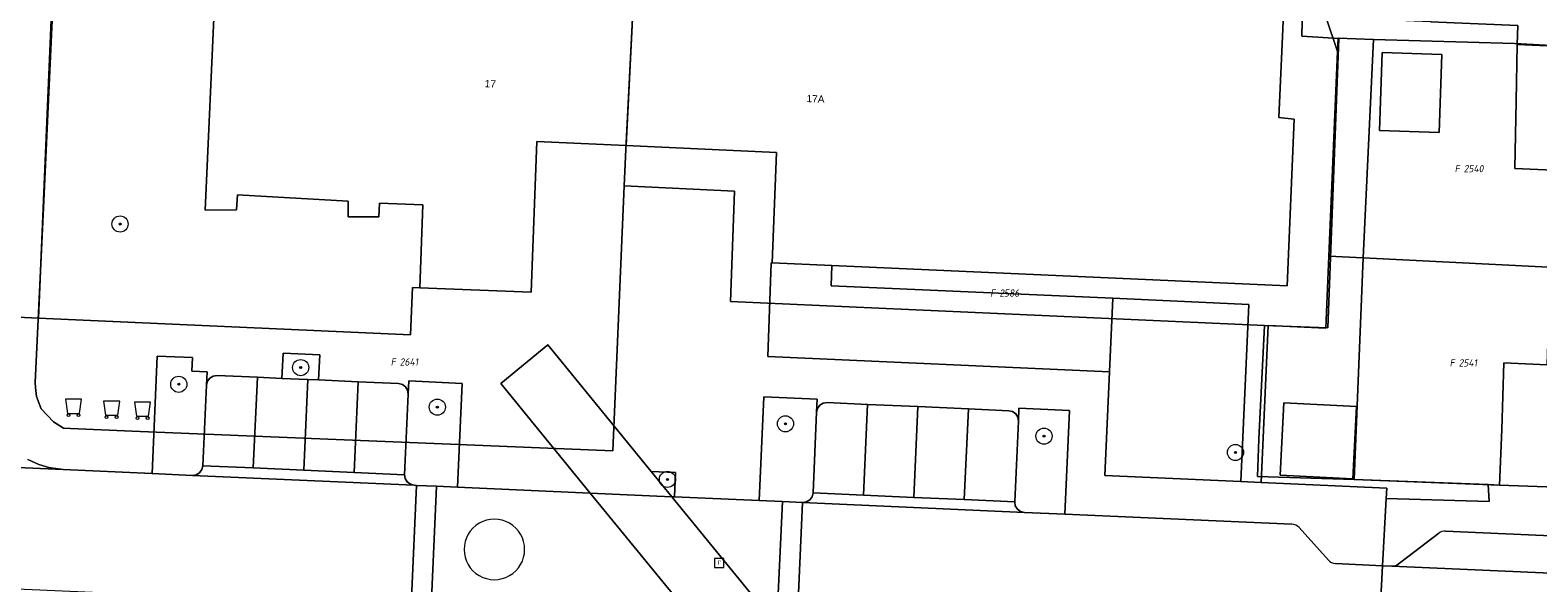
# Model space of a CAD drawing. Header units: metres. Extents: x 207466 to 209466, y 475780 to 477780.
# Tile 27 of 189: x 207797 to 207872, y 476389 to 476417. Entities that reach past the tile are written whole.
import ezdxf
from ezdxf.enums import TextEntityAlignment as Align

# ---------------------------------------------------------------- set-up
doc = ezdxf.new("R2010")
doc.units = ezdxf.units.M
doc.layers.get('0').update_dxf_attribs({"color": 253, "linetype": 'CONTINUOUS'})
for name, color, linetype, lineweight, true_color in [('B-RO-GR-BEPLANTING_CULTUUR_BODEMBEDEKKER-GV', 7, 'CONTINUOUS', 0, 0x6d8a47), ('B-RO-GR-BOOM-S', 7, 'CONTINUOUS', 0, 0x6d8a47), ('B-RO-OG-BEBOUWING-GV', 7, 'CONTINUOUS', 0, 0xa50000)]:
    doc.layers.add(name, color=color, linetype=linetype, lineweight=lineweight, true_color=true_color)
for name, color, linetype, lineweight in [('B-RO-IE-MEUBILAIR_WEGMEUBILAIR-S', 253, 'CONTINUOUS', 0), ('B-RO-OG-BEBOUWING-T18', 7, 'CONTINUOUS', 0), ('B-RO-OG-TERREIN_CULTUURSCHEIDING-GV', 253, 'CONTINUOUS', 0), ('B-RO-OG-TERREIN_ERF-GV', 253, 'CONTINUOUS', 0), ('B-RO-OG-TERREIN_ONBEGROEID-GV', 253, 'CONTINUOUS', 0), ('B-RO-RI-GWA_RIOOLPUT-S', 253, 'CONTINUOUS', 0), ('B-RO-VH-ONVERHARD-GV', 253, 'CONTINUOUS', 0), ('B-RO-VH-VERHARDING_BETONSTRAATSTEEN-GV', 253, 'CONTINUOUS', 0), ('B-RO-VH-VERHARDING_STRAATBAKSTEEN-GV', 253, 'CONTINUOUS', 0), ('B-RO-VH-VERHARDING_TEGEL-GV', 253, 'CONTINUOUS', 0), ('B-WE-KG-GRENS_PERCEEL-GV', 150, 'CONTINUOUS', 18), ('B-WE-KG-GRENS_PERCEEL-S', 150, 'CONTINUOUS', 25)]:
    doc.layers.add(name, color=color, linetype=linetype, lineweight=lineweight)
doc.styles.add('NLCS-ISO', font='NLCS-ISO.ttf')
doc.styles.add('NLCS-ISO-M200-T18', font='NLCS-ISO.ttf', dxfattribs={"height": 1.8})

# ---------------------------------------------------------------- blocks, each defined once
blk = doc.blocks.new('SIE-WEG_CONTAINER_ALGEMEEN-SO1')
at = {"color": 0, "linetype": 'ByBlock', "lineweight": -2, "flags": 128}
blk.add_lwpolyline([(-1.5, -1.5), (1.5, -1.5), (2, 2), (-2, 2), (-1.5, -1.5)], dxfattribs=at)
at = {"color": 0, "linetype": 'ByBlock', "lineweight": -2}
for centre in [(-1.25, -1.95), (1.25, -1.95)]:
    blk.add_circle(centre, 0.35, dxfattribs=at)
blk = doc.blocks.new('SRI-PUT_INSPECTIEPUT_RIOOLPUT-SO1')
at = {"color": 0, "linetype": 'ByBlock', "lineweight": -2, "flags": 128}
blk.add_lwpolyline([(-1.125, -1.125), (1.125, -1.125), (1.125, 1.125), (-1.125, 1.125), (-1.125, -1.125)], dxfattribs=at)
at = {"color": 0, "linetype": 'ByBlock', "lineweight": -2, "insert": (0, 0.2828), "char_height": 1.5, "attachment_point": 5, "line_spacing_factor": 0.8, "style": 'NLCS-ISO'}
blk.add_mtext('{\\C0;r}', dxfattribs=at)
blk = doc.blocks.new('SGR-BOOM_01-SO1')
at = {"linetype": 'Continuous'}
h = blk.add_hatch(color=0, dxfattribs=at)
edge = h.paths.add_edge_path()
edge.add_arc((0, 0), 0.25, 0, 360)
at = {"color": 0, "linetype": 'ByBlock', "lineweight": -2}
for radius in [2, 0.25]:
    blk.add_circle((0, 0), radius, dxfattribs=at)
blk = doc.blocks.new('SKG-PERCEELNUMMER-SO')
at = {"style": 'NLCS-ISO', "oblique": 10, "flags": 1}
blk.add_attdef('GEMEENTECODE', text='', height=1.8, dxfattribs=at).set_placement((0, 2.55), align=Align.MIDDLE_CENTER)
at = {"style": 'NLCS-ISO', "oblique": 10}
blk.add_attdef('SECTIE', text='', height=1.8, dxfattribs=at).set_placement((-0.5, 0), align=Align.MIDDLE_RIGHT)
blk.add_attdef('PERCEELNUMMER', text='', height=1.8, dxfattribs=at).set_placement((0.5, 0), align=Align.MIDDLE_LEFT)

msp = doc.modelspace()

# ---------------------------------------------------------------- linework, layer by layer
at = {"layer": 'B-RO-GR-BEPLANTING_CULTUUR_BODEMBEDEKKER-GV', "flags": 128}
msp.add_lwpolyline([(207851.087, 476403.376), (207837.133, 476404.001), (207837.17, 476405.001), (207834.223, 476405.133), (207834.173, 476405.135), (207833.999, 476400.491), (207850.924, 476399.738), (207851.087, 476403.376)], dxfattribs=at)
at = {"layer": 'B-RO-OG-BEBOUWING-GV', "flags": 128}
for points in [[(207860.672, 476426.132), (207853.061, 476426.519), (207853.25, 476431.438), (207853.477, 476431.445), (207853.48, 476431.844), (207847.955, 476432.07), (207835.559, 476432.589), (207835.31, 476427.42), (207834.898, 476419.438), (207827.421, 476419.548), (207826.979, 476410.944), (207834.428, 476410.6), (207834.223, 476405.133), (207837.17, 476405.001), (207859.725, 476403.989), (207860.075, 476412.26), (207859.311, 476412.338), (207859.489, 476416.355), (207859.558, 476417.919), (207860.464, 476417.872), (207860.672, 476426.132)], [(207807.085, 476428.968), (207806.141, 476407.752), (207807.679, 476407.76), (207807.735, 476408.497), (207813.224, 476408.187), (207813.216, 476407.409), (207814.744, 476407.409), (207814.774, 476408.096), (207816.918, 476408.013), (207816.759, 476403.896), (207822.275, 476403.683), (207822.563, 476411.148), (207824.76, 476411.047), (207826.979, 476410.944), (207827.421, 476419.548)], [(207867.262, 476411.587), (207867.394, 476415.462), (207864.423, 476415.563), (207864.291, 476411.688), (207867.262, 476411.587)], [(207877.842, 476415.656), (207871.11, 476415.953), (207871.06, 476413.141), (207871.001, 476409.808), (207872.902, 476409.719), (207872.75, 476404.919), (207882.279, 476404.439), (207882.522, 476409.266), (207877.534, 476409.501), (207877.842, 476415.656)], [(207877.053, 476399.879), (207882.038, 476399.656), (207882.279, 476404.439), (207872.75, 476404.919), (207872.597, 476400.078), (207870.456, 476400.173), (207870.358, 476396.875), (207870.249, 476394.125), (207876.777, 476393.883), (207877.053, 476399.879)], [(207863.165, 476398.013), (207859.566, 476398.195), (207859.385, 476394.608), (207862.984, 476394.426), (207863.165, 476398.013)]]:
    msp.add_lwpolyline(points, dxfattribs=at)
at = {"layer": 'B-RO-OG-TERREIN_CULTUURSCHEIDING-GV', "flags": 128}
for points in [[(207851.087, 476403.376), (207850.924, 476399.738), (207850.695, 476394.593), (207857.439, 476394.292), (207857.83, 476403.073), (207851.087, 476403.376)], [(207806.201, 476399.077), (207806.23, 476399.726), (207805.48, 476399.76), (207805.511, 476400.439), (207803.762, 476400.517), (207803.503, 476394.693), (207805.501, 476394.604), (207805.694, 476394.633), (207805.861, 476394.734), (207805.976, 476394.891), (207806.023, 476395.081), (207806.201, 476399.077)], [(207818.867, 476399.163), (207816.22, 476399.281), (207816.191, 476398.632), (207816.013, 476394.636), (207816.042, 476394.443), (207816.143, 476394.276), (207816.301, 476394.161), (207816.49, 476394.114), (207816.597, 476394.109), (207817.596, 476394.065), (207818.638, 476394.018), (207818.867, 476399.163)], [(207836.421, 476397.731), (207836.45, 476398.38), (207833.802, 476398.498), (207833.573, 476393.353), (207834.722, 476393.302), (207835.721, 476393.258), (207835.914, 476393.287), (207836.081, 476393.388), (207836.196, 476393.545), (207836.243, 476393.735), (207836.421, 476397.731)], [(207848.937, 476397.824), (207846.44, 476397.935), (207846.411, 476397.286), (207846.233, 476393.29), (207846.262, 476393.097), (207846.364, 476392.93), (207846.521, 476392.815), (207846.71, 476392.768), (207848.708, 476392.679), (207848.937, 476397.824)]]:
    msp.add_lwpolyline(points, dxfattribs=at)
at = {"layer": 'B-RO-OG-TERREIN_ERF-GV', "flags": 128}
for points in [[(207799.24, 476434.312), (207797.873, 476402.392), (207816.311, 476401.569), (207816.401, 476403.91), (207816.759, 476403.896), (207816.918, 476408.013), (207814.774, 476408.096), (207814.744, 476407.409), (207813.216, 476407.409), (207813.224, 476408.187), (207807.735, 476408.497), (207807.679, 476407.76), (207806.141, 476407.752), (207807.085, 476428.968)], [(207872.902, 476409.719), (207871.001, 476409.808), (207871.06, 476413.141), (207871.11, 476415.953), (207871.147, 476416.896), (207866.827, 476417.072), (207862.329, 476417.256), (207861.653, 476417.284), (207862.218, 476415.602), (207862.246, 476416.26), (207864.004, 476416.199), (207863.492, 476405.386), (207863.039, 476394.399), (207869.688, 476394.144), (207870.249, 476394.125), (207870.358, 476396.875), (207870.456, 476400.173), (207872.597, 476400.078), (207872.75, 476404.919), (207872.902, 476409.719)], [(207864.291, 476411.688), (207864.423, 476415.563), (207867.394, 476415.462), (207867.262, 476411.587), (207864.291, 476411.688)]]:
    msp.add_lwpolyline(points, dxfattribs=at)
at = {"layer": 'B-RO-OG-TERREIN_ONBEGROEID-GV', "flags": 128}
for points in [[(207809.939, 476399.411), (207811.218, 476399.354), (207811.756, 476399.33), (207811.811, 476400.579), (207809.995, 476400.66), (207809.939, 476399.411)], [(207828.232, 476394.792), (207829.248, 476393.546), (207829.377, 476393.54), (207829.431, 476394.739), (207828.232, 476394.792)]]:
    msp.add_lwpolyline(points, dxfattribs=at)
at = {"layer": 'B-RO-VH-ONVERHARD-GV', "flags": 128}
for points in [[(207864.004, 476416.199), (207862.246, 476416.26), (207862.218, 476415.602), (207861.79, 476405.471), (207863.492, 476405.386), (207864.004, 476416.199)], [(207863.492, 476405.386), (207861.79, 476405.471), (207861.638, 476401.901), (207858.784, 476402.029), (207858.438, 476394.248), (207864.655, 476393.971), (207864.628, 476393.459), (207869.731, 476393.31), (207869.688, 476394.144), (207863.039, 476394.399), (207863.492, 476405.386)], [(207863.165, 476398.013), (207862.984, 476394.426), (207859.385, 476394.608), (207859.566, 476398.195), (207863.165, 476398.013)]]:
    msp.add_lwpolyline(points, dxfattribs=at)
at = {"layer": 'B-RO-VH-VERHARDING_BETONSTRAATSTEEN-GV', "flags": 128}
for points in [[(207825.211, 476393.726), (207829.248, 476393.546), (207828.232, 476394.792), (207823.113, 476401.069), (207820.782, 476399.15), (207825.211, 476393.726)], [(207806.023, 476395.081), (207808.52, 476394.97), (207808.72, 476399.465), (207806.723, 476399.554), (207806.53, 476399.525), (207806.363, 476399.424), (207806.247, 476399.266), (207806.201, 476399.077), (207806.023, 476395.081)], [(207808.52, 476394.97), (207811.018, 476394.859), (207811.218, 476399.354), (207809.939, 476399.411), (207808.72, 476399.465), (207808.52, 476394.97)], [(207811.018, 476394.859), (207813.516, 476394.747), (207813.715, 476399.243), (207811.756, 476399.33), (207811.218, 476399.354), (207811.018, 476394.859)], [(207813.516, 476394.747), (207816.013, 476394.636), (207816.191, 476398.632), (207816.161, 476398.825), (207816.06, 476398.992), (207815.903, 476399.107), (207815.714, 476399.154), (207813.715, 476399.243), (207813.516, 476394.747)], [(207836.243, 476393.735), (207838.741, 476393.624), (207838.94, 476398.119), (207836.943, 476398.208), (207836.75, 476398.179), (207836.583, 476398.078), (207836.467, 476397.92), (207836.421, 476397.731), (207836.243, 476393.735)], [(207838.741, 476393.624), (207841.238, 476393.512), (207841.438, 476398.008), (207838.94, 476398.119), (207838.741, 476393.624)], [(207841.238, 476393.512), (207843.736, 476393.401), (207843.936, 476397.897), (207841.438, 476398.008), (207841.238, 476393.512)], [(207843.736, 476393.401), (207846.233, 476393.29), (207846.411, 476397.286), (207846.381, 476397.479), (207846.28, 476397.646), (207846.123, 476397.761), (207845.934, 476397.808), (207843.936, 476397.897), (207843.736, 476393.401)], [(207763.664, 476390.461), (207772.824, 476390.053), (207774.883, 476389.961), (207778.629, 476389.794), (207782.076, 476389.641), (207783.225, 476389.59), (207789.224, 476389.323), (207790.373, 476389.271), (207793.82, 476389.118), (207797.566, 476388.951), (207800.551, 476388.818), (207815.298, 476388.161), (207816.33, 476388.115), (207816.597, 476394.109), (207816.49, 476394.114), (207805.501, 476394.604), (207803.503, 476394.693), (207799.096, 476394.889), (207785.939, 476395.475), (207784.164, 476395.554), (207763.879, 476396.457), (207763.664, 476390.461)], [(207785.939, 476395.475), (207799.096, 476394.889), (207798.491, 476394.97), (207798.447, 476394.982), (207797.903, 476395.135), (207797.345, 476395.382)], [(207805.501, 476394.604), (207816.49, 476394.114), (207816.301, 476394.161), (207816.143, 476394.276), (207816.042, 476394.443), (207816.013, 476394.636), (207813.516, 476394.747), (207811.018, 476394.859), (207808.52, 476394.97), (207806.023, 476395.081), (207805.976, 476394.891), (207805.861, 476394.734), (207805.694, 476394.633), (207805.501, 476394.604)], [(207829.248, 476393.546), (207825.211, 476393.726), (207830.3, 476387.493), (207834.33, 476387.314), (207829.248, 476393.546)], [(207859.964, 476392.178), (207848.708, 476392.679), (207846.71, 476392.768), (207835.721, 476393.258), (207835.454, 476387.264), (207851.282, 476386.559)], [(207835.721, 476393.258), (207846.71, 476392.768), (207846.521, 476392.815), (207846.364, 476392.93), (207846.262, 476393.097), (207846.233, 476393.29), (207843.736, 476393.401), (207841.238, 476393.512), (207838.741, 476393.624), (207836.243, 476393.735), (207836.196, 476393.545), (207836.081, 476393.388), (207835.914, 476393.287), (207835.721, 476393.258)], [(207861.767, 476390.396), (207860.314, 476392.013)], [(207867.24, 476391.738), (207865.705, 476390.571), (207865.227, 476390.208), (207865.153, 476390.161), (207865.073, 476390.128), (207864.988, 476390.11), (207864.902, 476390.106), (207879.135, 476389.472), (207877.27, 476391.407)], [(207877.27, 476391.407), (207867.565, 476391.839)], [(207853.592, 476384.596), (207864.13, 476384.098), (207864.451, 476390.126)], [(207864.451, 476390.126), (207862.117, 476390.23)], [(207927.541, 476387.281), (207920.719, 476387.642), (207918.574, 476387.756), (207901.88, 476388.519), (207900.139, 476387.133), (207899.561, 476386.97), (207898.402, 476387.047), (207883.968, 476387.754), (207883.955, 476387.578), (207880.749, 476387.798), (207879.135, 476389.472), (207864.902, 476390.106), (207864.451, 476390.126), (207864.13, 476384.098), (207893.13, 476382.775)]]:
    msp.add_lwpolyline(points, dxfattribs=at)
at = {"layer": 'B-RO-VH-VERHARDING_BETONSTRAATSTEEN-GV'}
for centre, radius, start, end in [((207859.942, 476391.678), 0.5, 42.00742, 87.51153), ((207867.543, 476391.338), 0.502, 87.43338, 127.09389), ((207862.14, 476390.731), 0.501, 221.90667, 267.3447)]:
    msp.add_arc(centre, radius, start, end, dxfattribs=at)
at = {"layer": 'B-RO-VH-VERHARDING_STRAATBAKSTEEN-GV', "flags": 128}
for points in [[(207817.596, 476394.065), (207816.597, 476394.109), (207816.33, 476388.115), (207817.329, 476388.071), (207817.596, 476394.065)], [(207825.211, 476393.726), (207818.638, 476394.018), (207817.596, 476394.065), (207817.329, 476388.071), (207818.86, 476388.003), (207824.268, 476387.762), (207824.608, 476387.747), (207826.986, 476387.641), (207830.3, 476387.493), (207825.211, 476393.726)], [(207834.722, 476393.302), (207833.573, 476393.353), (207829.377, 476393.54), (207829.248, 476393.546), (207834.33, 476387.314), (207834.455, 476387.308), (207834.722, 476393.302)], [(207835.721, 476393.258), (207834.722, 476393.302), (207834.455, 476387.308), (207835.454, 476387.264), (207835.721, 476393.258)]]:
    msp.add_lwpolyline(points, dxfattribs=at)
at = {"layer": 'B-RO-VH-VERHARDING_STRAATBAKSTEEN-GV'}
for start, end in [(0.00505, 119.99641), (0.00505, 119.99641), (119.99573, 240.00427), (119.99573, 240.00427), (240.00359, 359.99495), (240.00359, 359.99495)]:
    msp.add_arc((207820.459, 476390.934), 1.5, start, end, dxfattribs=at)
at = {"layer": 'B-RO-VH-VERHARDING_TEGEL-GV', "flags": 128}
for points in [[(207795.425, 476402.501), (207797.873, 476402.392), (207799.24, 476434.312)], [(207867.168, 476427.025), (207867.182, 476426.278), (207867.111, 476424.429), (207866.827, 476417.072), (207871.147, 476416.896), (207871.11, 476415.953), (207877.842, 476415.656), (207883.749, 476415.273), (207883.524, 476409.242), (207885.785, 476409.141), (207886.319, 476409.117), (207887.875, 476417.977), (207885.547, 476418.461), (207884.181, 476418.873), (207883.961, 476418.438), (207879.933, 476419.934), (207876.257, 476421.855), (207871.539, 476424.829), (207868.873, 476427.016), (207867.168, 476427.025)], [(207862.218, 476415.602), (207861.653, 476417.284), (207861.464, 476417.847), (207860.464, 476417.872), (207859.558, 476417.919), (207859.489, 476416.355), (207859.311, 476412.338), (207860.075, 476412.26), (207859.725, 476403.989), (207837.17, 476405.001), (207837.133, 476404.001), (207851.087, 476403.376), (207857.83, 476403.073), (207857.439, 476394.292), (207858.438, 476394.248), (207858.784, 476402.029), (207861.638, 476401.901), (207861.79, 476405.471), (207862.218, 476415.602)], [(207862.117, 476390.23), (207864.451, 476390.126), (207864.628, 476393.459), (207864.655, 476393.971), (207858.438, 476394.248), (207857.439, 476394.292), (207850.695, 476394.593), (207850.924, 476399.738), (207833.999, 476400.491), (207834.173, 476405.135), (207834.223, 476405.133), (207834.428, 476410.6), (207826.979, 476410.944), (207824.76, 476411.047), (207822.563, 476411.148), (207822.275, 476403.683), (207816.759, 476403.896), (207816.401, 476403.91), (207816.311, 476401.569), (207797.873, 476402.392), (207795.425, 476402.501)], [(207797.345, 476395.382), (207797.903, 476395.135), (207798.447, 476394.982), (207798.491, 476394.97), (207799.096, 476394.889), (207803.503, 476394.693), (207803.762, 476400.517), (207805.511, 476400.439), (207805.48, 476399.76), (207806.23, 476399.726), (207806.201, 476399.077), (207806.247, 476399.266), (207806.363, 476399.424), (207806.53, 476399.525), (207806.723, 476399.554), (207808.72, 476399.465), (207809.939, 476399.411), (207809.995, 476400.66), (207811.811, 476400.579), (207811.756, 476399.33), (207813.715, 476399.243), (207815.714, 476399.154), (207815.903, 476399.107), (207816.06, 476398.992), (207816.161, 476398.825), (207816.191, 476398.632), (207816.22, 476399.281), (207818.867, 476399.163), (207818.638, 476394.018), (207825.211, 476393.726), (207820.782, 476399.15), (207823.113, 476401.069), (207828.232, 476394.792), (207829.431, 476394.739), (207829.377, 476393.54), (207833.573, 476393.353), (207833.802, 476398.498), (207836.45, 476398.38), (207836.421, 476397.731), (207836.467, 476397.92), (207836.583, 476398.078), (207836.75, 476398.179), (207836.943, 476398.208), (207838.94, 476398.119), (207841.438, 476398.008), (207843.936, 476397.897), (207845.934, 476397.808), (207846.123, 476397.761), (207846.28, 476397.646), (207846.381, 476397.479), (207846.411, 476397.286), (207846.44, 476397.935), (207848.937, 476397.824), (207848.708, 476392.679), (207859.964, 476392.178)], [(207883.336, 476392.712), (207876.753, 476392.958), (207876.799, 476393.562), (207876.777, 476393.883), (207870.249, 476394.125), (207869.688, 476394.144), (207869.731, 476393.31), (207864.628, 476393.459), (207864.451, 476390.126), (207864.902, 476390.106), (207864.988, 476390.11), (207865.073, 476390.128), (207865.153, 476390.161), (207865.227, 476390.208), (207865.705, 476390.571), (207867.24, 476391.738)], [(207867.565, 476391.839), (207877.27, 476391.407), (207882.45, 476391.177), (207882.837, 476390.734), (207883.336, 476392.712)], [(207860.314, 476392.013), (207861.767, 476390.396)]]:
    msp.add_lwpolyline(points, dxfattribs=at)
at = {"layer": 'B-RO-VH-VERHARDING_TEGEL-GV'}
for centre, radius, start, end in [((207859.942, 476391.678), 0.5, 42.00742, 87.51153), ((207867.543, 476391.338), 0.502, 87.43338, 127.09389), ((207862.14, 476390.731), 0.501, 221.90667, 267.3447)]:
    msp.add_arc(centre, radius, start, end, dxfattribs=at)
at = {"layer": 'B-WE-KG-GRENS_PERCEEL-GV'}
for points in [[(207876.777, 476393.883), (207870.249, 476394.125), (207863.039, 476394.399), (207858.256, 476394.54), (207858.317, 476396.404), (207858.596, 476402.037), (207832.149, 476403.224), (207832.355, 476408.694), (207826.891, 476408.952), (207826.323, 476395.813), (207818.684, 476396.128), (207802.516, 476396.791), (207799.46, 476396.925), (207799.117, 476396.945), (207798.62, 476397.258), (207798.013, 476397.902), (207797.773, 476398.509), (207797.737, 476398.951), (207797.718, 476399.209), (207798.131, 476407.861), (207799.356, 476434.323)], [(207799.356, 476434.323), (207798.131, 476407.861), (207797.718, 476399.209), (207797.737, 476398.951), (207797.773, 476398.509), (207798.013, 476397.902), (207798.62, 476397.258), (207799.117, 476396.945), (207799.46, 476396.925), (207802.516, 476396.791), (207818.684, 476396.128), (207826.323, 476395.813), (207826.891, 476408.952), (207826.969, 476410.745), (207827.421, 476419.548)], [(207860.672, 476426.132), (207860.453, 476416.367), (207862.29, 476416.258), (207861.743, 476401.908), (207858.596, 476402.037), (207858.317, 476396.404), (207858.256, 476394.54), (207863.039, 476394.399), (207863.492, 476405.386), (207864.004, 476416.197), (207870.984, 476415.999), (207877.723, 476415.642)]]:
    msp.add_lwpolyline(points, dxfattribs=at)
for points in [[(207858.482, 476431.637), (207848.891, 476432.032), (207839.257, 476432.429), (207835.445, 476432.586), (207835.214, 476427.668), (207835.323, 476427.664), (207834.898, 476419.438), (207827.421, 476419.548), (207826.969, 476410.745), (207826.891, 476408.952), (207832.355, 476408.694), (207832.149, 476403.224), (207858.596, 476402.037), (207861.743, 476401.908), (207862.29, 476416.258), (207860.453, 476416.367), (207860.672, 476426.132), (207858.293, 476426.253)], [(207885.452, 476404.279), (207886.319, 476409.117), (207883.524, 476409.242), (207883.749, 476415.273), (207877.723, 476415.642), (207870.984, 476415.999), (207864.004, 476416.197), (207863.492, 476405.386)], [(207883.54, 476393.469), (207885.452, 476404.279), (207863.492, 476405.386), (207863.039, 476394.399), (207870.249, 476394.125), (207876.777, 476393.883)]]:
    msp.add_lwpolyline(points, close=True, dxfattribs=at)

# ---------------------------------------------------------------- block references
at = {"layer": 'B-RO-GR-BOOM-S', "xscale": 0.2, "yscale": 0.2, "zscale": 0.2}
for p in [(207801.919, 476407.058), (207810.865, 476399.943), (207804.827, 476399.117), (207817.634, 476397.985), (207834.876, 476397.159), (207847.683, 476396.546), (207857.164, 476395.738), (207829.031, 476394.403)]:
    msp.add_blockref('SGR-BOOM_01-SO1', p, dxfattribs=at)
at = {"layer": 'B-RO-IE-MEUBILAIR_WEGMEUBILAIR-S', "xscale": 0.2, "yscale": 0.2, "zscale": 0.2}
for p in [(207799.615, 476397.973), (207801.501, 476397.879), (207803.035, 476397.832)]:
    msp.add_blockref('SIE-WEG_CONTAINER_ALGEMEEN-SO1', p, dxfattribs=at)
at = {"layer": 'B-RO-RI-GWA_RIOOLPUT-S', "xscale": 0.2, "yscale": 0.2, "zscale": 0.2}
msp.add_blockref('SRI-PUT_INSPECTIEPUT_RIOOLPUT-SO1', (207831.594, 476390.265), dxfattribs=at)
at = {"layer": 'B-WE-KG-GRENS_PERCEEL-S', "xscale": 0.2, "yscale": 0.2, "zscale": 0.2}
for p, values in [((207868.37, 476409.804), {'PERCEELNUMMER': '2540', 'SECTIE': 'F'}), ((207845.369, 476403.637), {'PERCEELNUMMER': '2586', 'SECTIE': 'F'}), ((207815.673, 476400.222), {'PERCEELNUMMER': '2641', 'SECTIE': 'F'}), ((207868.12, 476400.177), {'PERCEELNUMMER': '2541', 'SECTIE': 'F'})]:
    msp.add_blockref('SKG-PERCEELNUMMER-SO', p, dxfattribs=at).add_auto_attribs(values)

# ---------------------------------------------------------------- texts
at = {"layer": 'B-RO-OG-BEBOUWING-T18', "char_height": 0.36, "attachment_point": 5, "line_spacing_factor": 0.8, "style": 'NLCS-ISO-M200-T18'}
for s, insert, rotation in [('{\\fArial|b0|i0|c0|p34;\\C256;17}', (207820.259, 476414.009), 357.3), ('{\\fArial|b0|i0|c0|p34;\\C256;17A}', (207836.366, 476413.263), 357.4)]:
    msp.add_mtext(s, dxfattribs=dict(at, insert=insert, rotation=rotation))

doc.saveas('drawing.dxf')
